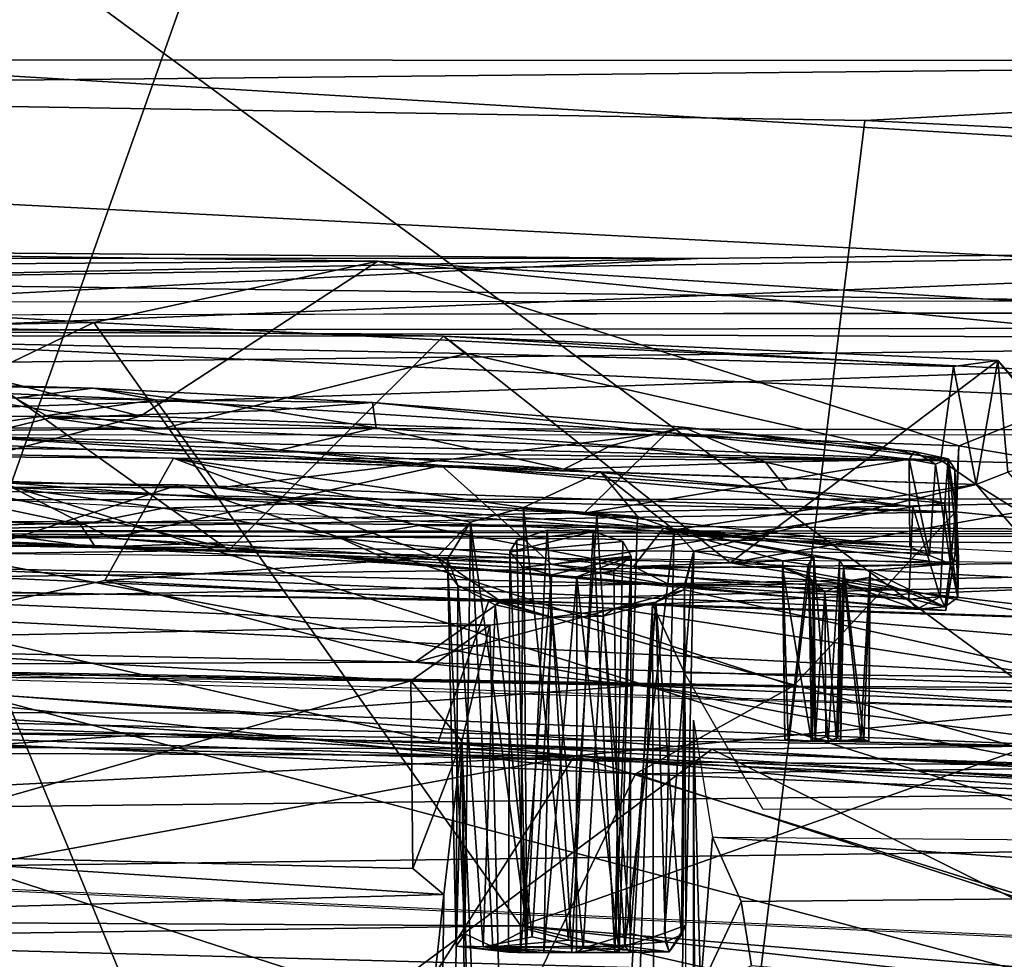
# Model space of a CAD drawing. Header units: millimetres. Extents: x -367 to 317, y -615 to 392.
# Tile 149 of 191: x 7 to 23, y 218 to 234. Entities that reach past the tile are written whole.
import ezdxf

# ---------------------------------------------------------------- set-up
doc = ezdxf.new("R2010")
doc.units = ezdxf.units.MM
doc.layers.add('Fbx_Root', color=7, linetype='Continuous', true_color=0x000000)
doc.styles.add('Default', font='arial.ttf')
doc.dimstyles.new('Default', dxfattribs={"dimscale": 10, "dimtxt": 2.5, "dimasz": 3, "dimexe": 1, "dimexo": 0.5, "dimgap": 0.8, "dimtad": 1, "dimtoh": 1, "dimzin": 1, "dimdsep": 46, "dimtxsty": 'Default', "dimcen": 2.5, "dimadec": 1, "dimazin": 1, "dimtfac": 1, "dimtdec": 4, "dimtix": 1, "dimtofl": 0, "dimtmove": 1, "dimatfit": 3, "dimfxl": 1, "dimtolj": 1, "dimtzin": 1, "dimarcsym": 0})

# ---------------------------------------------------------------- blocks, each defined once
blk = doc.blocks.new('*D1')
at = {"layer": 'Defpoints', "color": 0}
for p in [(-317.816, 295.28), (317.184, 295.28), (-317.816, -604.775)]:
    blk.add_point(p, dxfattribs=at)
at = {"layer": 'Fbx_Root', "color": 0, "lineweight": -2}
for p, q in [((-317.816, 290.28), (-317.816, -614.775)), ((317.184, 290.28), (317.184, -614.775)), ((287.184, -604.775), (-287.816, -604.775))]:
    blk.add_line(p, q, dxfattribs=at)
at = {"layer": 'Fbx_Root', "color": 0}
for points in [[(-287.816, -599.775), (-287.816, -609.775), (-317.816, -604.775)], [(287.184, -609.775), (287.184, -599.775), (317.184, -604.775)]]:
    blk.add_solid(points, dxfattribs=at)
at = {"layer": 'Fbx_Root', "color": 0, "insert": (-0.316, -584.012), "char_height": 25, "attachment_point": 5, "style": 'Default'}
blk.add_mtext('\\A1;635.00', dxfattribs=at)

msp = doc.modelspace()

# ---------------------------------------------------------------- linework, layer by layer
at = {"layer": 'Fbx_Root'}
for points in [[(-54.065, 242.658, 884.729), (1.967, 233.235, 852.506), (28, 255.966, 918.33)], [(67.144, 229.318, 849.662), (80.17, 251.459, 916.816), (28, 255.966, 918.33), (1.967, 233.235, 852.506)], [(-1.109, 240.83, 437.581), (45.13, 239.377, 438.614), (27.326, 219.937, 437.465)], [(-0.36, 219.565, 437.16), (-1.109, 240.83, 437.581), (27.326, 219.937, 437.465)], [(-13.533, 232.792, 472.938), (10.082, 236.2, 462.382), (-24.292, 238.936, 451.459)], [(6.403, 225.821, 492.173), (10.082, 236.2, 462.382), (-13.533, 232.792, 472.938)], [(40.475, 231.593, 473.043), (10.082, 236.2, 462.382), (6.403, 225.821, 492.173), (39.112, 224.141, 493.351)], [(10.082, 236.2, 462.382), (40.475, 231.593, 473.043), (41.505, 236.197, 457.803)], [(37.779, 229.18, 341.435), (39.725, 233.225, 330.251), (-40.675, 233.246, 330.179)], [(-39.809, 229.135, 341.526), (37.779, 229.18, 341.435), (-40.675, 233.246, 330.179)], [(-40.675, 233.246, 330.179), (39.725, 233.225, 330.251), (-10.41, 232.725, 328.07)], [(-37.974, 201.398, 750.655), (14.829, 202.138, 751.405), (1.967, 233.235, 852.506), (-66.128, 220.325, 821.241)], [(-10.41, 232.725, 328.07), (39.725, 233.225, 330.251), (20.896, 232.214, 328.08)], [(1.967, 233.235, 852.506), (14.829, 202.138, 751.405), (67.235, 200.543, 754.98), (67.144, 229.318, 849.662)], [(39.725, 233.225, 330.251), (63.426, 230.143, 329.797), (20.896, 232.214, 328.08)], [(20.896, 232.214, 328.08), (18.739, 214.637, 317.452), (-13.798, 220.224, 320.33), (-10.41, 232.725, 328.07)], [(80.106, 206.025, 316.14), (18.739, 214.637, 317.452), (20.896, 232.214, 328.08), (63.426, 230.143, 329.797)], [(39.511, 226.91, 340.391), (-40.355, 226.915, 340.351), (39.349, 230.114, 331.502)], [(39.349, 230.114, 331.502), (-40.355, 226.915, 340.351), (18.07, 229.889, 332.15)], [(39.349, 230.114, 331.502), (-0.317, 229.504, 330.007), (38.579, 229.004, 329.779)], [(18.07, 229.889, 332.15), (-0.317, 229.504, 330.007), (39.349, 230.114, 331.502)], [(-19.949, 229.895, 332.137), (0.057, 230.029, 330.924), (18.07, 229.889, 332.15)], [(8.679, 227.231, 583.83), (-2.352, 230.038, 571.481), (-12.675, 227.185, 583.819)], [(-7.888, 229.701, 570.375), (-2.352, 230.038, 571.481), (12.681, 229.842, 571.055)], [(12.681, 229.842, 571.055), (-2.352, 230.038, 571.481), (8.679, 227.231, 583.83)], [(-0.317, 229.504, 330.007), (18.07, 229.889, 332.15), (0.057, 230.029, 330.924)], [(18.07, 229.889, 332.15), (-40.355, 226.915, 340.351), (-19.949, 229.895, 332.137)], [(7.896, 228.808, 569.698), (-7.888, 229.701, 570.375), (12.681, 229.842, 571.055)], [(39.423, 227.223, 570.567), (7.896, 228.808, 569.698), (12.681, 229.842, 571.055)], [(22.476, 226.732, 583.85), (12.681, 229.842, 571.055), (8.679, 227.231, 583.83)], [(12.681, 229.842, 571.055), (22.476, 226.732, 583.85), (27.931, 228.897, 571.762)], [(27.931, 228.897, 571.762), (39.423, 227.223, 570.567), (12.681, 229.842, 571.055)], [(7.896, 228.808, 569.698), (-14.783, 228.394, 569.797), (-7.888, 229.701, 570.375)], [(38.579, 229.004, 329.779), (-0.317, 229.504, 330.007), (-18.76, 228.893, 329.584)], [(40.183, 228.981, 329.773), (-2.675, 228.93, 329.569), (39.336, 215.748, 323.103)], [(-2.675, 228.93, 329.569), (-1.037, 207.176, 318.715), (40.228, 204.705, 317.618), (39.336, 215.748, 323.103)], [(-14.783, 228.394, 569.797), (7.896, 228.808, 569.698), (-12.809, 218.797, 569.55)], [(15.094, 218.641, 569.614), (-12.809, 218.797, 569.55), (7.896, 228.808, 569.698)], [(7.896, 228.808, 569.698), (39.423, 227.223, 570.567), (15.094, 218.641, 569.614)], [(39.697, 227.86, 572.22), (27.931, 228.897, 571.762), (22.476, 226.732, 583.85), (38.369, 224.033, 589.742)], [(-7.661, 226.866, 483.933), (-0.729, 228.589, 483.865), (9.027, 227.016, 483.945)], [(-0.729, 228.589, 483.865), (4.901, 228.727, 484.18), (13.79, 228.58, 484.204)], [(-0.729, 228.589, 483.865), (13.79, 228.58, 484.204), (14.18, 228.287, 483.966)], [(14.18, 228.287, 483.966), (9.027, 227.016, 483.945), (-0.729, 228.589, 483.865)], [(37.835, 228.732, 342.739), (39.099, 228.499, 341.791), (-0.316, 228.675, 342.91)], [(37.835, 228.732, 342.739), (-0.316, 228.675, 342.91), (37.206, 226.981, 347.563)], [(-0.316, 228.675, 342.91), (39.099, 228.499, 341.791), (-0.316, 228.068, 341.609)], [(37.206, 226.981, 347.563), (-0.316, 228.675, 342.91), (-0.316, 227.047, 347.383)], [(0.341, 225.162, 493.398), (10.168, 224.973, 493.623), (4.901, 228.727, 484.18)], [(13.79, 228.58, 484.204), (4.901, 228.727, 484.18), (10.168, 224.973, 493.623)], [(-40.147, 225.796, 340.77), (39.099, 228.499, 341.791), (40.481, 225.842, 340.828)], [(-40.147, 225.796, 340.77), (-0.316, 228.068, 341.609), (39.099, 228.499, 341.791)], [(10.168, 224.973, 493.623), (18.622, 224.758, 493.637), (13.79, 228.58, 484.204)], [(13.79, 228.58, 484.204), (18.622, 224.758, 493.637), (23.133, 228.172, 484.556)], [(23.133, 228.172, 484.556), (22.388, 228.067, 484.124), (13.79, 228.58, 484.204)], [(14.18, 228.287, 483.966), (13.79, 228.58, 484.204), (22.388, 228.067, 484.124)], [(9.027, 227.016, 483.945), (14.18, 228.287, 483.966), (22.172, 226.488, 484.138)], [(22.388, 228.067, 484.124), (22.172, 226.488, 484.138), (14.18, 228.287, 483.966)], [(25.034, 225.891, 490.23), (23.133, 228.172, 484.556), (18.622, 224.758, 493.637)], [(22.388, 228.067, 484.124), (23.133, 228.172, 484.556), (22.768, 226.078, 484.383)], [(23.306, 226.286, 484.847), (22.768, 226.078, 484.383), (23.133, 228.172, 484.556)], [(24.475, 226.654, 487.675), (23.133, 228.172, 484.556), (25.034, 225.891, 490.23)], [(23.133, 228.172, 484.556), (24.475, 226.654, 487.675), (23.306, 226.286, 484.847)], [(22.768, 226.078, 484.383), (22.172, 226.488, 484.138), (22.388, 228.067, 484.124)], [(8.933, 227.506, 583.97), (-4.518, 227.685, 583.968), (2.406, 227.78, 584.011)], [(7.885, 227.705, 584.122), (2.406, 227.78, 584.011), (3.037, 227.836, 584.165)], [(7.885, 227.705, 584.122), (8.933, 227.506, 583.97), (2.406, 227.78, 584.011)], [(7.885, 227.705, 584.122), (3.037, 227.836, 584.165), (6.571, 227.535, 585.194)], [(0.65, 226.304, 583.919), (-4.518, 227.685, 583.968), (8.933, 227.506, 583.97)], [(10.826, 227.328, 585.209), (7.885, 227.705, 584.122), (6.571, 227.535, 585.194), (7.158, 227.204, 586.463)], [(12.59, 227.459, 584.113), (8.933, 227.506, 583.97), (7.885, 227.705, 584.122)], [(12.59, 227.459, 584.113), (7.885, 227.705, 584.122), (10.826, 227.328, 585.209)], [(10.004, 226.022, 583.92), (0.65, 226.304, 583.919), (8.933, 227.506, 583.97)], [(2.575, 227.305, 586.525), (5.835, 226.881, 587.732), (7.158, 227.204, 586.463), (6.571, 227.535, 585.194)], [(12.59, 227.459, 584.113), (17.559, 226.956, 583.972), (8.933, 227.506, 583.97)], [(10.004, 226.022, 583.92), (8.933, 227.506, 583.97), (17.559, 226.956, 583.972)], [(12.59, 227.459, 584.113), (10.826, 227.328, 585.209), (12.655, 227.033, 586.004)], [(17.829, 227.044, 584.178), (17.559, 226.956, 583.972), (12.59, 227.459, 584.113)], [(12.655, 227.033, 586.004), (16.618, 226.735, 585.937), (17.829, 227.044, 584.178), (12.59, 227.459, 584.113)], [(10.826, 227.328, 585.209), (7.158, 227.204, 586.463), (12.655, 227.033, 586.004)], [(4.836, 226.228, 583.907), (8.679, 227.231, 583.83), (-12.675, 227.185, 583.819)], [(22.476, 226.732, 583.85), (8.679, 227.231, 583.83), (4.836, 226.228, 583.907), (22.415, 224.923, 583.941)], [(5.835, 226.881, 587.732), (11.017, 226.659, 587.708), (7.158, 227.204, 586.463)], [(12.655, 227.033, 586.004), (7.158, 227.204, 586.463), (11.017, 226.659, 587.708)], [(35.7, 216.939, 570.277), (15.094, 218.641, 569.614), (39.423, 227.223, 570.567)], [(22.172, 226.488, 484.138), (-7.661, 226.866, 483.933), (9.027, 227.016, 483.945)], [(38.408, 226.066, 348.809), (37.206, 226.981, 347.563), (-0.316, 227.047, 347.383)], [(3.115, 225.333, 349.162), (38.408, 226.066, 348.809), (-0.316, 227.047, 347.383)], [(16.163, 225.598, 583.919), (10.004, 226.022, 583.92), (17.559, 226.956, 583.972)], [(11.017, 226.659, 587.708), (15.821, 226.337, 587.698), (12.655, 227.033, 586.004)], [(16.618, 226.735, 585.937), (12.655, 227.033, 586.004), (15.821, 226.337, 587.698)], [(16.163, 225.598, 583.919), (17.559, 226.956, 583.972), (21.643, 226.505, 583.97)], [(17.829, 227.044, 584.178), (16.618, 226.735, 585.937), (19.217, 226.457, 586.058)], [(17.559, 226.956, 583.972), (17.829, 227.044, 584.178), (21.725, 226.634, 584.111)], [(21.725, 226.634, 584.111), (21.643, 226.505, 583.97), (17.559, 226.956, 583.972)], [(22.296, 226.511, 584.454), (21.725, 226.634, 584.111), (17.829, 227.044, 584.178)], [(17.829, 227.044, 584.178), (19.217, 226.457, 586.058), (22.296, 226.511, 584.454)], [(22.172, 226.488, 484.138), (9.239, 226.524, 484.159), (-7.661, 226.866, 483.933)], [(9.239, 226.524, 484.159), (0.077, 226.587, 484.191), (-7.661, 226.866, 483.933)], [(-1.2, 225.435, 587.864), (8.185, 225.174, 587.865), (5.012, 226.797, 587.812)], [(5.835, 226.881, 587.732), (5.012, 226.797, 587.812), (13.756, 226.397, 587.811)], [(8.185, 225.174, 587.865), (13.756, 226.397, 587.811), (5.012, 226.797, 587.812)], [(5.835, 226.881, 587.732), (13.756, 226.397, 587.811), (11.017, 226.659, 587.708)], [(11.017, 226.659, 587.708), (13.756, 226.397, 587.811), (15.821, 226.337, 587.698)], [(19.217, 226.457, 586.058), (16.618, 226.735, 585.937), (15.821, 226.337, 587.698)], [(21.725, 226.634, 584.111), (22.086, 226.423, 584.164), (21.643, 226.505, 583.97)], [(22.296, 226.511, 584.454), (22.086, 226.423, 584.164), (21.725, 226.634, 584.111)], [(22.476, 226.732, 583.85), (22.415, 224.923, 583.941), (22.422, 225.621, 587.938)], [(38.369, 224.033, 589.742), (22.476, 226.732, 583.85), (22.422, 225.621, 587.938)], [(8.079, 224.462, 489.52), (2.632, 223.301, 492.584), (0.077, 226.587, 484.191), (9.239, 226.524, 484.159)], [(9.239, 226.524, 484.159), (13.679, 224.853, 488.241), (8.079, 224.462, 489.52)], [(13.679, 224.853, 488.241), (9.239, 226.524, 484.159), (14.247, 225.447, 486.663)], [(14.247, 225.447, 486.663), (9.239, 226.524, 484.159), (15.139, 225.692, 485.981)], [(16.439, 226.292, 484.33), (15.139, 225.692, 485.981), (9.239, 226.524, 484.159)], [(22.768, 226.078, 484.383), (16.439, 226.292, 484.33), (9.239, 226.524, 484.159)], [(22.172, 226.488, 484.138), (22.768, 226.078, 484.383), (9.239, 226.524, 484.159)], [(19.217, 226.457, 586.058), (15.821, 226.337, 587.698), (19.592, 225.989, 587.709)], [(21.65, 225.026, 583.923), (16.163, 225.598, 583.919), (21.643, 226.505, 583.97)], [(22.24, 225.766, 587.468), (22.296, 226.511, 584.454), (19.217, 226.457, 586.058)], [(19.217, 226.457, 586.058), (19.592, 225.989, 587.709), (22.24, 225.766, 587.468)], [(21.65, 225.026, 583.923), (21.643, 226.505, 583.97), (21.985, 224.882, 584.029)], [(22.086, 226.423, 584.164), (21.985, 224.882, 584.029), (21.643, 226.505, 583.97)], [(22.296, 226.511, 584.454), (22.336, 224.744, 584.381), (22.086, 226.423, 584.164)], [(22.24, 225.766, 587.468), (22.415, 225.771, 587.012), (22.296, 226.511, 584.454)], [(22.47, 224.833, 584.859), (22.296, 226.511, 584.454), (22.409, 226.339, 584.773)], [(22.336, 224.744, 584.381), (22.296, 226.511, 584.454), (22.47, 224.833, 584.859)], [(22.296, 226.511, 584.454), (22.415, 225.771, 587.012), (22.409, 226.339, 584.773)], [(-0.109, 223.021, 599.612), (9.33, 226.076, 588.469), (-7.784, 226.264, 588.002)], [(-7.784, 226.264, 588.002), (9.33, 226.076, 588.469), (22.422, 225.621, 587.938)], [(-7.784, 226.264, 588.002), (22.422, 225.621, 587.938), (-5.871, 225.138, 587.867)], [(6.41, 226.033, 583.997), (0.65, 226.304, 583.919), (10.004, 226.022, 583.92)], [(8.185, 225.174, 587.865), (15.618, 224.729, 587.865), (13.756, 226.397, 587.811)], [(19.592, 225.989, 587.709), (13.756, 226.397, 587.811), (21.703, 225.701, 587.809)], [(15.821, 226.337, 587.698), (13.756, 226.397, 587.811), (19.592, 225.989, 587.709)], [(13.756, 226.397, 587.811), (15.618, 224.729, 587.865), (21.703, 225.701, 587.809)], [(15.139, 225.692, 485.981), (16.439, 226.292, 484.33), (17.062, 225.54, 486.187)], [(17.062, 225.54, 486.187), (16.439, 226.292, 484.33), (17.678, 225.316, 486.783)], [(22.768, 226.078, 484.383), (17.678, 225.316, 486.783), (16.439, 226.292, 484.33)], [(21.985, 224.882, 584.029), (22.086, 226.423, 584.164), (22.336, 224.744, 584.381)], [(22.47, 224.833, 584.859), (22.409, 226.339, 584.773), (22.415, 225.771, 587.012), (22.462, 224.176, 587.112)], [(22.768, 226.078, 484.383), (23.306, 226.286, 484.847), (24.331, 225.101, 487.492)], [(-5.871, 225.138, 587.867), (10.143, 225.01, 587.538), (4.836, 226.228, 583.907)], [(4.836, 226.228, 583.907), (10.143, 225.01, 587.538), (22.415, 224.923, 583.941)], [(19.692, 222.687, 599.1), (9.33, 226.076, 588.469), (-0.109, 223.021, 599.612)], [(38.408, 226.066, 348.809), (3.115, 225.333, 349.162), (26.726, 220.877, 350.819)], [(5.721, 225.81, 585.104), (6.41, 226.033, 583.997), (9.066, 225.681, 585.075), (7.67, 225.401, 586.42)], [(11.834, 225.772, 584), (9.066, 225.681, 585.075), (6.41, 226.033, 583.997)], [(6.41, 226.033, 583.997), (10.004, 226.022, 583.92), (11.834, 225.772, 584)], [(9.33, 226.076, 588.469), (19.692, 222.687, 599.1), (22.422, 225.621, 587.938)], [(11.834, 225.772, 584), (10.004, 226.022, 583.92), (16.163, 225.598, 583.919)], [(17.678, 225.316, 486.783), (22.768, 226.078, 484.383), (18.012, 224.956, 487.691)], [(24.822, 223.7, 490.292), (18.012, 224.956, 487.691), (22.768, 226.078, 484.383)], [(21.703, 225.701, 587.809), (22.24, 225.766, 587.468), (19.592, 225.989, 587.709)], [(24.331, 225.101, 487.492), (24.822, 223.7, 490.292), (22.768, 226.078, 484.383)], [(-40.147, 225.796, 340.77), (40.113, 225.21, 339.93), (-40.764, 225.204, 340.147)], [(40.481, 225.842, 340.828), (40.113, 225.21, 339.93), (-40.147, 225.796, 340.77)], [(5.721, 225.81, 585.104), (7.67, 225.401, 586.42), (4.192, 225.522, 586.387)], [(9.066, 225.681, 585.075), (11.834, 225.772, 584), (13.372, 225.388, 585.23), (12.062, 225.169, 586.434)], [(17.497, 225.343, 584.003), (13.372, 225.388, 585.23), (11.834, 225.772, 584)], [(11.834, 225.772, 584), (16.163, 225.598, 583.919), (17.497, 225.343, 584.003)], [(25.807, 224.39, 493.869), (25.034, 225.891, 490.23), (18.622, 224.758, 493.637)], [(22.24, 225.766, 587.468), (22.462, 224.176, 587.112), (22.415, 225.771, 587.012)], [(22.422, 225.621, 587.938), (22.261, 223.957, 587.821), (-5.871, 225.138, 587.867)], [(12.062, 225.169, 586.434), (7.92, 225.024, 587.659), (7.67, 225.401, 586.42), (9.066, 225.681, 585.075)], [(15.139, 225.692, 485.981), (15.194, 218.582, 486.114), (14.247, 225.447, 486.663)], [(17.062, 225.54, 486.187), (16.373, 225.55, 485.905), (15.139, 225.692, 485.981)], [(15.895, 218.396, 485.985), (15.194, 218.582, 486.114), (15.139, 225.692, 485.981)], [(16.373, 225.55, 485.905), (15.895, 218.396, 485.985), (15.139, 225.692, 485.981)], [(21.633, 224.148, 587.864), (21.703, 225.701, 587.809), (15.618, 224.729, 587.865)], [(19.692, 222.687, 599.1), (37.341, 221.465, 598.894), (38.369, 224.033, 589.742), (22.422, 225.621, 587.938)], [(22.166, 224.184, 587.646), (21.703, 225.701, 587.809), (21.633, 224.148, 587.864)], [(21.703, 225.701, 587.809), (22.166, 224.184, 587.646), (22.24, 225.766, 587.468)], [(22.462, 224.176, 587.112), (22.24, 225.766, 587.468), (22.166, 224.184, 587.646)], [(22.261, 223.957, 587.821), (22.422, 225.621, 587.938), (22.415, 224.923, 583.941)], [(4.177, 225.203, 587.808), (8.185, 225.174, 587.865), (-1.2, 225.435, 587.864)], [(2.382, 225.167, 587.66), (4.192, 225.522, 586.387), (7.92, 225.024, 587.659)], [(7.67, 225.401, 586.42), (7.92, 225.024, 587.659), (4.192, 225.522, 586.387)], [(13.857, 224.819, 487.801), (13.679, 224.853, 488.241), (14.247, 225.447, 486.663)], [(14.247, 225.447, 486.663), (14.149, 218.504, 487.126), (13.857, 224.819, 487.801)], [(14.624, 218.284, 486.498), (14.149, 218.504, 487.126), (14.247, 225.447, 486.663)], [(15.194, 218.582, 486.114), (14.624, 218.284, 486.498), (14.247, 225.447, 486.663)], [(16.848, 218.296, 486.189), (15.895, 218.396, 485.985), (16.373, 225.55, 485.905)], [(17.497, 225.343, 584.003), (16.163, 225.598, 583.919), (21.65, 225.026, 583.923)], [(17.062, 225.54, 486.187), (16.848, 218.296, 486.189), (16.373, 225.55, 485.905)], [(17.062, 225.54, 486.187), (17.678, 225.316, 486.783), (16.848, 218.296, 486.189)], [(-0.316, 225.306, 329.979), (-40.764, 225.204, 340.147), (40.113, 225.21, 339.93)], [(-37.508, 220.171, 351.033), (26.726, 220.877, 350.819), (3.115, 225.333, 349.162)], [(-0.316, 225.306, 329.979), (39.842, 224.957, 329.139), (-2.158, 224.423, 328.915)], [(40.746, 225.282, 329.853), (39.842, 224.957, 329.139), (-0.316, 225.306, 329.979)], [(40.113, 225.21, 339.93), (40.746, 225.282, 329.853), (-0.316, 225.306, 329.979)], [(13.372, 225.388, 585.23), (16.991, 224.699, 586.769), (12.062, 225.169, 586.434)], [(17.497, 225.343, 584.003), (16.991, 224.699, 586.769), (13.372, 225.388, 585.23)], [(16.813, 225.116, 487.369), (14.907, 224.942, 487.938), (16.315, 225.288, 486.961)], [(15.028, 225.143, 487.42), (16.315, 225.288, 486.961), (14.907, 224.942, 487.938)], [(15.535, 225.312, 486.955), (15.028, 225.143, 487.42), (15.185, 218.187, 487.179)], [(16.315, 225.288, 486.961), (15.028, 225.143, 487.42), (15.535, 225.312, 486.955)], [(15.955, 218.192, 486.887), (15.535, 225.312, 486.955), (15.185, 218.187, 487.179)], [(16.315, 225.288, 486.961), (15.535, 225.312, 486.955), (15.955, 218.192, 486.887)], [(16.681, 218.189, 487.191), (16.315, 225.288, 486.961), (15.955, 218.192, 486.887)], [(16.315, 225.288, 486.961), (16.681, 218.189, 487.191), (16.813, 225.116, 487.369)], [(17.518, 218.514, 486.802), (16.848, 218.296, 486.189), (17.678, 225.316, 486.783)], [(17.497, 225.343, 584.003), (19.512, 224.792, 585.433), (16.991, 224.699, 586.769)], [(20.034, 224.858, 584.905), (17.497, 225.343, 584.003), (20.468, 224.809, 584.932)], [(22.336, 224.744, 584.381), (17.497, 225.343, 584.003), (21.985, 224.882, 584.029)], [(17.497, 225.343, 584.003), (20.034, 224.858, 584.905), (19.512, 224.792, 585.433)], [(17.497, 225.343, 584.003), (22.336, 224.744, 584.381), (20.468, 224.809, 584.932)], [(21.65, 225.026, 583.923), (21.985, 224.882, 584.029), (17.497, 225.343, 584.003)], [(17.678, 225.316, 486.783), (18.012, 224.956, 487.691), (17.518, 218.514, 486.802)], [(32.64, 224.686, 493.08), (-27.443, 225.197, 492.864), (0.068, 224.086, 493.969)], [(-5.871, 225.138, 587.867), (22.261, 223.957, 587.821), (10.143, 225.01, 587.538)], [(10.168, 224.973, 493.623), (0.341, 225.162, 493.398), (-0.77, 224.82, 493.859)], [(7.92, 225.024, 587.659), (4.177, 225.203, 587.808), (2.382, 225.167, 587.66)], [(11.463, 224.903, 587.787), (8.185, 225.174, 587.865), (4.177, 225.203, 587.808)], [(7.92, 225.024, 587.659), (11.463, 224.903, 587.787), (4.177, 225.203, 587.808)], [(7.92, 225.024, 587.659), (12.062, 225.169, 586.434), (12.999, 224.747, 587.663)], [(11.463, 224.903, 587.787), (15.618, 224.729, 587.865), (8.185, 225.174, 587.865)], [(17.606, 224.387, 587.714), (12.999, 224.747, 587.663), (12.062, 225.169, 586.434), (16.991, 224.699, 586.769)], [(15.028, 225.143, 487.42), (14.907, 224.942, 487.938), (15.185, 218.187, 487.179)], [(15.129, 224.684, 488.588), (14.907, 224.942, 487.938), (16.813, 225.116, 487.369), (16.951, 224.872, 487.978)], [(16.951, 224.872, 487.978), (16.813, 225.116, 487.369), (16.681, 218.189, 487.191)], [(17.312, 224.063, 328.818), (-2.158, 224.423, 328.915), (39.842, 224.957, 329.139)], [(10.168, 224.973, 493.623), (-0.77, 224.82, 493.859), (21.386, 224.306, 494.087)], [(12.999, 224.747, 587.663), (11.463, 224.903, 587.787), (7.92, 225.024, 587.659)], [(22.261, 223.957, 587.821), (22.415, 224.923, 583.941), (10.143, 225.01, 587.538)], [(10.168, 224.973, 493.623), (21.386, 224.306, 494.087), (18.622, 224.758, 493.637)], [(15.185, 218.187, 487.179), (14.907, 224.942, 487.938), (14.887, 218.194, 487.908)], [(14.907, 224.942, 487.938), (15.129, 224.684, 488.588), (15.088, 218.192, 488.499), (14.887, 218.194, 487.908)], [(33.964, 223.51, 328.623), (17.312, 224.063, 328.818), (39.842, 224.957, 329.139)], [(17.876, 218.649, 487.606), (17.518, 218.514, 486.802), (18.012, 224.956, 487.691)], [(18.012, 224.956, 487.691), (24.822, 223.7, 490.292), (25.305, 222.65, 492.881), (17.85, 224.305, 489.361)], [(18.012, 224.956, 487.691), (17.85, 224.305, 489.361), (17.854, 224.394, 488.65)], [(18.012, 224.956, 487.691), (17.854, 224.394, 488.65), (17.876, 218.649, 487.606)], [(-0.77, 224.82, 493.859), (2.354, 224.313, 494.022), (14.562, 224.136, 494.12)], [(-0.77, 224.82, 493.859), (14.562, 224.136, 494.12), (21.386, 224.306, 494.087)], [(14.759, 224.105, 490.079), (8.079, 224.462, 489.52), (13.679, 224.853, 488.241)], [(17.606, 224.387, 587.714), (15.618, 224.729, 587.865), (11.463, 224.903, 587.787)], [(17.606, 224.387, 587.714), (11.463, 224.903, 587.787), (12.999, 224.747, 587.663)], [(14.03, 224.376, 488.695), (14.759, 224.105, 490.079), (13.679, 224.853, 488.241)], [(13.857, 224.819, 487.801), (14.03, 224.376, 488.695), (13.679, 224.853, 488.241)], [(13.857, 224.819, 487.801), (14.149, 218.504, 487.126), (14.004, 218.296, 488.162)], [(14.03, 224.376, 488.695), (13.857, 224.819, 487.801), (14.004, 218.296, 488.162)], [(15.129, 224.684, 488.588), (16.951, 224.872, 487.978), (15.613, 224.554, 488.887)], [(15.613, 224.554, 488.887), (16.951, 224.872, 487.978), (16.037, 224.522, 488.944)], [(16.663, 224.622, 488.645), (16.037, 224.522, 488.944), (16.951, 224.872, 487.978)], [(16.749, 218.191, 488.61), (16.663, 224.622, 488.645), (16.951, 224.872, 487.978)], [(16.938, 218.192, 487.73), (16.951, 224.872, 487.978), (16.681, 218.189, 487.191)], [(16.749, 218.191, 488.61), (16.951, 224.872, 487.978), (16.938, 218.192, 487.73)], [(19.506, 224.68, 585.853), (16.991, 224.699, 586.769), (19.512, 224.792, 585.433)], [(19.544, 221.785, 585.777), (19.506, 224.68, 585.853), (19.512, 224.792, 585.433)], [(19.937, 224.726, 585.353), (19.512, 224.792, 585.433), (20.034, 224.858, 584.905)], [(19.603, 221.757, 585.469), (19.512, 224.792, 585.433), (19.937, 224.726, 585.353)], [(19.544, 221.785, 585.777), (19.512, 224.792, 585.433), (19.603, 221.757, 585.469)], [(19.937, 224.726, 585.353), (20.034, 224.858, 584.905), (20.011, 221.749, 585.399)], [(20.034, 224.858, 584.905), (20.063, 221.803, 585.026), (20.011, 221.749, 585.399)], [(20.273, 221.753, 584.926), (20.063, 221.803, 585.026), (20.034, 224.858, 584.905)], [(20.273, 221.753, 584.926), (20.034, 224.858, 584.905), (20.468, 224.809, 584.932)], [(20.439, 221.807, 585.062), (20.273, 221.753, 584.926), (20.468, 224.809, 584.932)], [(20.535, 224.692, 585.344), (20.439, 221.807, 585.062), (20.468, 224.809, 584.932)], [(20.468, 224.809, 584.932), (22.336, 224.744, 584.381), (20.535, 224.692, 585.344)], [(22.47, 224.833, 584.859), (22.462, 224.176, 587.112), (22.336, 224.744, 584.381)], [(0.068, 224.086, 493.969), (40.647, 222.027, 494.758), (32.64, 224.686, 493.08)], [(15.613, 224.554, 488.887), (15.088, 218.192, 488.499), (15.129, 224.684, 488.588)], [(15.618, 224.729, 587.865), (17.606, 224.387, 587.714), (21.633, 224.148, 587.864)], [(16.663, 224.622, 488.645), (16.749, 218.191, 488.61), (16.037, 224.522, 488.944)], [(16.991, 224.699, 586.769), (19.996, 224.464, 586.506), (20.552, 224.405, 586.526), (17.606, 224.387, 587.714)], [(19.996, 224.464, 586.506), (16.991, 224.699, 586.769), (19.506, 224.68, 585.853)], [(25.807, 224.39, 493.869), (18.622, 224.758, 493.637), (21.386, 224.306, 494.087)], [(19.506, 224.68, 585.853), (19.994, 221.751, 585.879), (19.956, 224.524, 585.943)], [(19.996, 224.464, 586.506), (19.506, 224.68, 585.853), (19.956, 224.524, 585.943)], [(19.994, 221.751, 585.879), (19.506, 224.68, 585.853), (19.544, 221.785, 585.777)], [(19.937, 224.726, 585.353), (20.011, 221.749, 585.399), (19.603, 221.757, 585.469)], [(20.491, 221.763, 585.397), (20.439, 221.807, 585.062), (20.535, 224.692, 585.344)], [(20.876, 221.773, 585.458), (20.491, 221.763, 585.397), (20.535, 224.692, 585.344)], [(22.336, 224.744, 584.381), (20.986, 224.627, 585.44), (20.535, 224.692, 585.344)], [(20.986, 224.627, 585.44), (20.876, 221.773, 585.458), (20.535, 224.692, 585.344)], [(20.958, 221.755, 585.672), (20.876, 221.773, 585.458), (20.986, 224.627, 585.44)], [(20.986, 224.627, 585.44), (20.973, 224.51, 585.856), (20.958, 221.755, 585.672)], [(20.986, 224.627, 585.44), (22.24, 224.018, 587.318), (20.973, 224.51, 585.856)], [(22.24, 224.018, 587.318), (20.986, 224.627, 585.44), (22.336, 224.744, 584.381)], [(22.336, 224.744, 584.381), (22.462, 224.176, 587.112), (22.24, 224.018, 587.318)], [(2.632, 223.301, 492.584), (8.079, 224.462, 489.52), (13.311, 223.087, 492.706)], [(8.079, 224.462, 489.52), (14.759, 224.105, 490.079), (13.311, 223.087, 492.706)], [(15.088, 218.192, 488.499), (15.613, 224.554, 488.887), (15.484, 218.192, 488.842)], [(16.037, 224.522, 488.944), (15.484, 218.192, 488.842), (15.613, 224.554, 488.887)], [(15.484, 218.192, 488.842), (16.037, 224.522, 488.944), (16.032, 218.191, 488.951)], [(16.032, 218.191, 488.951), (16.037, 224.522, 488.944), (16.749, 218.191, 488.61)], [(20.058, 221.767, 586.273), (20.013, 224.359, 586.303), (19.956, 224.524, 585.943)], [(19.994, 221.751, 585.879), (20.058, 221.767, 586.273), (19.956, 224.524, 585.943)], [(19.996, 224.464, 586.506), (19.956, 224.524, 585.943), (20.013, 224.359, 586.303)], [(20.013, 224.359, 586.303), (20.218, 224.27, 586.419), (19.996, 224.464, 586.506)], [(20.218, 224.27, 586.419), (20.552, 224.405, 586.526), (19.996, 224.464, 586.506)], [(20.476, 224.286, 586.315), (20.545, 224.445, 585.928), (20.552, 224.405, 586.526)], [(20.484, 221.752, 585.892), (20.545, 224.445, 585.928), (20.476, 224.286, 586.315)], [(20.484, 221.752, 585.892), (20.828, 221.796, 585.84), (20.545, 224.445, 585.928)], [(20.545, 224.445, 585.928), (20.973, 224.51, 585.856), (20.552, 224.405, 586.526)], [(20.828, 221.796, 585.84), (20.973, 224.51, 585.856), (20.545, 224.445, 585.928)], [(22.24, 224.018, 587.318), (20.552, 224.405, 586.526), (20.973, 224.51, 585.856)], [(20.828, 221.796, 585.84), (20.958, 221.755, 585.672), (20.973, 224.51, 585.856)], [(-2.158, 224.423, 328.915), (17.312, 224.063, 328.818), (14.572, 223.71, 328.751)], [(14.572, 223.71, 328.751), (1.238, 223.437, 328.599), (-2.158, 224.423, 328.915)], [(0.566, 221.983, 494.075), (13.697, 221.739, 494.171), (2.354, 224.313, 494.022)], [(14.562, 224.136, 494.12), (2.354, 224.313, 494.022), (13.697, 221.739, 494.171)], [(14.004, 218.296, 488.162), (14.456, 218.284, 489.184), (14.03, 224.376, 488.695)], [(14.03, 224.376, 488.695), (14.661, 224.051, 489.558), (14.759, 224.105, 490.079)], [(14.661, 224.051, 489.558), (14.03, 224.376, 488.695), (14.456, 218.284, 489.184)], [(21.386, 224.306, 494.087), (14.562, 224.136, 494.12), (25.977, 223.763, 494.326)], [(17.85, 224.305, 489.361), (25.305, 222.65, 492.881), (16.671, 223.991, 490.24)], [(17.369, 224.096, 489.406), (17.85, 224.305, 489.361), (16.671, 223.991, 490.24)], [(17.369, 224.096, 489.406), (17.854, 224.394, 488.65), (17.85, 224.305, 489.361)], [(17.854, 224.394, 488.65), (17.369, 224.096, 489.406), (17.804, 218.486, 488.451)], [(20.552, 224.405, 586.526), (21.768, 223.976, 587.693), (17.606, 224.387, 587.714)], [(21.768, 223.976, 587.693), (21.633, 224.148, 587.864), (17.606, 224.387, 587.714)], [(17.876, 218.649, 487.606), (17.854, 224.394, 488.65), (17.804, 218.486, 488.451)], [(20.218, 224.27, 586.419), (20.013, 224.359, 586.303), (20.058, 221.767, 586.273)], [(20.218, 224.27, 586.419), (20.476, 224.286, 586.315), (20.552, 224.405, 586.526)], [(20.476, 224.286, 586.315), (20.218, 224.27, 586.419), (20.417, 221.755, 586.288)], [(20.476, 224.286, 586.315), (20.417, 221.755, 586.288), (20.484, 221.752, 585.892)], [(20.552, 224.405, 586.526), (22.24, 224.018, 587.318), (21.768, 223.976, 587.693)], [(25.977, 223.763, 494.326), (25.807, 224.39, 493.869), (21.386, 224.306, 494.087)], [(13.697, 221.739, 494.171), (24.672, 221.312, 494.379), (14.562, 224.136, 494.12)], [(25.977, 223.763, 494.326), (14.562, 224.136, 494.12), (24.672, 221.312, 494.379)], [(20.058, 221.767, 586.273), (20.233, 221.826, 586.358), (20.218, 224.27, 586.419)], [(20.233, 221.826, 586.358), (20.417, 221.755, 586.288), (20.218, 224.27, 586.419)], [(21.768, 223.976, 587.693), (22.166, 224.184, 587.646), (21.633, 224.148, 587.864)], [(22.24, 224.018, 587.318), (22.166, 224.184, 587.646), (21.768, 223.976, 587.693)], [(22.24, 224.018, 587.318), (22.462, 224.176, 587.112), (22.166, 224.184, 587.646)], [(-0.132, 216.102, 494.146), (30.658, 215.996, 494.606), (0.068, 224.086, 493.969)], [(40.647, 222.027, 494.758), (0.068, 224.086, 493.969), (30.658, 215.996, 494.606)], [(16.671, 223.991, 490.24), (13.311, 223.087, 492.706), (14.759, 224.105, 490.079)], [(13.311, 223.087, 492.706), (16.671, 223.991, 490.24), (25.305, 222.65, 492.881)], [(14.456, 218.284, 489.184), (15.287, 218.457, 489.75), (14.661, 224.051, 489.558)], [(15.42, 190.418, 316.56), (14.572, 223.71, 328.751), (17.312, 224.063, 328.818)], [(14.661, 224.051, 489.558), (15.626, 223.836, 489.937), (14.759, 224.105, 490.079)], [(15.626, 223.836, 489.937), (14.661, 224.051, 489.558), (15.287, 218.457, 489.75)], [(14.759, 224.105, 490.079), (16.484, 223.859, 489.895), (16.671, 223.991, 490.24)], [(15.626, 223.836, 489.937), (16.484, 223.859, 489.895), (14.759, 224.105, 490.079)], [(15.241, 162.319, 306.35), (15.42, 190.418, 316.56), (17.312, 224.063, 328.818)], [(17.312, 224.063, 328.818), (17.464, 162.423, 306.412), (15.241, 162.319, 306.35)], [(16.484, 223.859, 489.895), (17.369, 224.096, 489.406), (16.671, 223.991, 490.24)], [(17.369, 224.096, 489.406), (16.484, 223.859, 489.895), (16.941, 218.512, 489.578)], [(16.941, 218.512, 489.578), (17.533, 218.373, 489.005), (17.369, 224.096, 489.406)], [(33.262, 222.702, 329.467), (17.853, 222.903, 329.141), (17.312, 224.063, 328.818)], [(17.312, 224.063, 328.818), (33.964, 223.51, 328.623), (33.262, 222.702, 329.467)], [(17.312, 224.063, 328.818), (17.853, 222.903, 329.141), (17.464, 162.423, 306.412)], [(17.533, 218.373, 489.005), (17.804, 218.486, 488.451), (17.369, 224.096, 489.406)], [(15.287, 218.457, 489.75), (16.143, 218.264, 489.832), (15.626, 223.836, 489.937)], [(16.484, 223.859, 489.895), (15.626, 223.836, 489.937), (16.143, 218.264, 489.832)], [(16.143, 218.264, 489.832), (16.941, 218.512, 489.578), (16.484, 223.859, 489.895)], [(13.241, 222.77, 329.446), (1.238, 223.437, 328.599), (14.572, 223.71, 328.751)], [(13.241, 222.77, 329.446), (14.572, 223.71, 328.751), (14.098, 221.755, 329.029)], [(14.572, 223.71, 328.751), (15.42, 190.418, 316.56), (14.098, 221.755, 329.029)], [(-1.087, 223.029, 492.841), (2.632, 223.301, 492.584), (13.311, 223.087, 492.706)], [(2.581, 222.858, 329.174), (1.238, 223.437, 328.599), (13.241, 222.77, 329.446)], [(-15.344, 221.634, 482.266), (-9.485, 223.138, 460.286), (15.999, 221.507, 482.917)], [(-9.485, 223.138, 460.286), (-2.891, 223.039, 447.366), (27.026, 222.543, 459.098), (15.999, 221.507, 482.917)], [(-1.226, 223.102, 447.264), (-16.966, 221.692, 445.647), (18.314, 221.616, 445.611)], [(37.387, 221.944, 447.957), (27.026, 222.543, 459.098), (-2.891, 223.039, 447.366)], [(-1.087, 223.029, 492.841), (10.777, 222.224, 492.969), (-2.34, 222.245, 492.934)], [(-1.645, 222.056, 600.445), (17.025, 221.205, 600.34), (-0.109, 223.021, 599.612)], [(18.314, 221.616, 445.611), (39.729, 221.816, 448.048), (-1.226, 223.102, 447.264)], [(17.066, 222.694, 493.002), (-1.087, 223.029, 492.841), (13.311, 223.087, 492.706)], [(10.777, 222.224, 492.969), (-1.087, 223.029, 492.841), (17.066, 222.694, 493.002)], [(19.692, 222.687, 599.1), (-0.109, 223.021, 599.612), (17.025, 221.205, 600.34)], [(17.066, 222.694, 493.002), (13.311, 223.087, 492.706), (25.305, 222.65, 492.881)], [(2.581, 222.858, 329.174), (13.241, 222.77, 329.446), (3.093, 219.86, 337.422)], [(17.853, 222.903, 329.141), (18.082, 162.578, 307.48), (17.464, 162.423, 306.412)], [(33.262, 222.702, 329.467), (32.562, 220.628, 335.273), (19.181, 220.6, 335.409), (17.853, 222.903, 329.141)], [(13.271, 219.606, 338.131), (3.093, 219.86, 337.422), (13.241, 222.77, 329.446)], [(25.08, 221.648, 493.238), (10.777, 222.224, 492.969), (17.066, 222.694, 493.002)], [(13.241, 222.77, 329.446), (14.098, 221.755, 329.029), (13.271, 219.606, 338.131)], [(37.341, 221.465, 598.894), (19.692, 222.687, 599.1), (17.025, 221.205, 600.34)], [(25.08, 221.648, 493.238), (17.066, 222.694, 493.002), (25.396, 222.318, 493.182)], [(25.305, 222.65, 492.881), (25.396, 222.318, 493.182), (17.066, 222.694, 493.002)], [(27.026, 222.543, 459.098), (48.032, 220.104, 475.684), (15.999, 221.507, 482.917)], [(-2.34, 222.245, 492.934), (8.916, 221.879, 493.231), (-8.085, 221.933, 493.182)], [(-2.34, 222.245, 492.934), (10.777, 222.224, 492.969), (25.08, 221.648, 493.238)], [(8.916, 221.879, 493.231), (-2.34, 222.245, 492.934), (25.08, 221.648, 493.238)], [(-6.451, 216.875, 600.554), (14.868, 216.726, 600.449), (-1.645, 222.056, 600.445)], [(17.025, 221.205, 600.34), (-1.645, 222.056, 600.445), (14.868, 216.726, 600.449)], [(17.014, 221.402, 493.949), (13.697, 221.739, 494.171), (0.566, 221.983, 494.075)], [(17.014, 221.402, 493.949), (0.566, 221.983, 494.075), (5.96, 221.674, 493.838)], [(18.003, 222.106, 329.181), (18.04, 213.314, 327.762), (17.986, 163.574, 307.864)], [(18.04, 213.314, 327.762), (18.003, 222.106, 329.181), (18.12, 217.597, 332.039)], [(18.324, 220.136, 335.912), (18.12, 217.597, 332.039), (18.003, 222.106, 329.181)], [(8.916, 221.879, 493.231), (5.96, 221.674, 493.838), (-8.085, 221.933, 493.182)], [(5.96, 221.674, 493.838), (8.916, 221.879, 493.231), (17.014, 221.402, 493.949)], [(24.613, 221.35, 493.435), (17.014, 221.402, 493.949), (8.916, 221.879, 493.231)], [(8.916, 221.879, 493.231), (25.08, 221.648, 493.238), (24.613, 221.35, 493.435)], [(18.314, 221.616, 445.611), (57.783, 219.356, 447.084), (39.729, 221.816, 448.048)], [(19.994, 221.751, 585.879), (19.544, 221.785, 585.777), (19.603, 221.757, 585.469)], [(20.011, 221.749, 585.399), (20.063, 221.803, 585.026), (20.273, 221.753, 584.926)], [(20.417, 221.755, 586.288), (20.233, 221.826, 586.358), (20.058, 221.767, 586.273)], [(20.273, 221.753, 584.926), (20.439, 221.807, 585.062), (20.491, 221.763, 585.397)], [(20.484, 221.752, 585.892), (20.958, 221.755, 585.672), (20.828, 221.796, 585.84)], [(-55.1, 217.854, 484.366), (-15.344, 221.634, 482.266), (15.999, 221.507, 482.917)], [(18.314, 221.616, 445.611), (-16.966, 221.692, 445.647), (-22.793, 212.136, 445.146), (6.718, 213.001, 445.059)], [(6.718, 213.001, 445.059), (38.096, 211.828, 445.648), (18.314, 221.616, 445.611)], [(13.271, 219.606, 338.131), (14.098, 221.755, 329.029), (13.793, 219.166, 340.359)], [(14.098, 221.755, 329.029), (14.67, 163.306, 307.576), (13.606, 203.397, 347.7)], [(14.098, 221.755, 329.029), (13.606, 203.397, 347.7), (13.793, 219.166, 340.359)], [(17.014, 221.402, 493.949), (24.866, 221.066, 494.157), (13.697, 221.739, 494.171)], [(13.697, 221.739, 494.171), (24.866, 221.066, 494.157), (24.672, 221.312, 494.379)], [(15.42, 190.418, 316.56), (15.241, 162.319, 306.35), (14.098, 221.755, 329.029)], [(15.241, 162.319, 306.35), (14.67, 163.306, 307.576), (14.098, 221.755, 329.029)], [(57.783, 219.356, 447.084), (18.314, 221.616, 445.611), (38.096, 211.828, 445.648)], [(19.603, 221.757, 585.469), (20.011, 221.749, 585.399), (19.994, 221.751, 585.879)], [(20.417, 221.755, 586.288), (20.058, 221.767, 586.273), (19.994, 221.751, 585.879), (20.484, 221.752, 585.892)], [(19.994, 221.751, 585.879), (20.011, 221.749, 585.399), (20.484, 221.752, 585.892)], [(20.011, 221.749, 585.399), (20.491, 221.763, 585.397), (20.958, 221.755, 585.672)], [(20.273, 221.753, 584.926), (20.491, 221.763, 585.397), (20.011, 221.749, 585.399)], [(20.958, 221.755, 585.672), (20.484, 221.752, 585.892), (20.011, 221.749, 585.399)], [(20.491, 221.763, 585.397), (20.876, 221.773, 585.458), (20.958, 221.755, 585.672)], [(15.999, 221.507, 482.917), (-47.207, 209.872, 484.88), (-55.1, 217.854, 484.366)], [(-47.207, 209.872, 484.88), (15.999, 221.507, 482.917), (9.55, 211.432, 484.108)], [(57.933, 208.401, 485.573), (9.55, 211.432, 484.108), (15.999, 221.507, 482.917)], [(15.999, 221.507, 482.917), (56.166, 218.897, 482.666), (74.968, 216.11, 485.528)], [(15.999, 221.507, 482.917), (74.968, 216.11, 485.528), (57.933, 208.401, 485.573)], [(56.166, 218.897, 482.666), (15.999, 221.507, 482.917), (48.032, 220.104, 475.684)], [(36.928, 220.418, 599.636), (37.341, 221.465, 598.894), (17.025, 221.205, 600.34)], [(24.866, 221.066, 494.157), (17.014, 221.402, 493.949), (24.613, 221.35, 493.435)], [(17.025, 221.205, 600.34), (14.868, 216.726, 600.449), (35.154, 215.317, 599.761)], [(36.928, 220.418, 599.636), (17.025, 221.205, 600.34), (35.154, 215.317, 599.761)], [(27.781, 216.397, 352.081), (26.726, 220.877, 350.819), (-37.508, 220.171, 351.033), (-37.306, 213.719, 352.706)], [(5.881, 202.177, 310.187), (-13.798, 220.224, 320.33), (18.739, 214.637, 317.452)], [(18.81, 219.049, 335.972), (18.12, 217.597, 332.039), (18.324, 220.136, 335.912)], [(32.562, 219.177, 336.074), (18.324, 220.136, 335.912), (33.222, 220.019, 335.837)], [(18.324, 220.136, 335.912), (32.562, 219.177, 336.074), (18.81, 219.049, 335.972)], [(67.816, 216.438, 439.177), (-0.36, 219.565, 437.16), (27.326, 219.937, 437.465)], [(13.793, 219.166, 340.359), (2.463, 218.859, 340.595), (3.093, 219.86, 337.422)], [(13.271, 219.606, 338.131), (13.793, 219.166, 340.359), (3.093, 219.86, 337.422)], [(50.659, 217.203, 438.698), (0.96, 212.694, 443.335), (0.556, 219.501, 437.315)], [(12.998, 211.833, 344.567), (2.414, 212.921, 343.912), (2.463, 218.859, 340.595), (13.793, 219.166, 340.359)], [(13.793, 219.166, 340.359), (13.606, 203.397, 347.7), (12.998, 211.833, 344.567)], [(32.508, 216.804, 332.05), (18.981, 217.965, 333.854), (18.81, 219.049, 335.972), (32.562, 219.177, 336.074)], [(18.12, 217.597, 332.039), (18.81, 219.049, 335.972), (18.981, 217.965, 333.854)], [(-12.809, 218.797, 569.55), (15.094, 218.641, 569.614), (-0.647, 218.415, 569.976)], [(18.365, 217.898, 570.17), (-0.647, 218.415, 569.976), (15.094, 218.641, 569.614)], [(15.094, 218.641, 569.614), (35.7, 216.939, 570.277), (35.971, 216.316, 570.688)], [(35.971, 216.316, 570.688), (18.365, 217.898, 570.17), (15.094, 218.641, 569.614)], [(17.518, 218.514, 486.802), (17.876, 218.649, 487.606), (17.594, 218.203, 487.616)], [(17.594, 218.203, 487.616), (17.876, 218.649, 487.606), (17.804, 218.486, 488.451)], [(14.149, 218.504, 487.126), (14.624, 218.284, 486.498), (14.004, 218.296, 488.162)], [(15.194, 218.582, 486.114), (15.895, 218.396, 485.985), (14.624, 218.284, 486.498)], [(17.533, 218.373, 489.005), (16.941, 218.512, 489.578), (16.143, 218.264, 489.832)], [(16.848, 218.296, 486.189), (17.518, 218.514, 486.802), (17.594, 218.203, 487.616)], [(17.804, 218.486, 488.451), (17.533, 218.373, 489.005), (17.594, 218.203, 487.616)], [(-0.647, 218.415, 569.976), (18.365, 217.898, 570.17), (12.77, 217.173, 581.513)], [(-0.647, 218.415, 569.976), (12.77, 217.173, 581.513), (1.594, 217.176, 584.605)], [(14.887, 218.194, 487.908), (15.088, 218.192, 488.499), (14.456, 218.284, 489.184), (14.004, 218.296, 488.162)], [(14.624, 218.284, 486.498), (15.185, 218.187, 487.179), (14.004, 218.296, 488.162)], [(14.887, 218.194, 487.908), (14.004, 218.296, 488.162), (15.185, 218.187, 487.179)], [(15.287, 218.457, 489.75), (14.456, 218.284, 489.184), (16.143, 218.264, 489.832)], [(16.848, 218.296, 486.189), (14.624, 218.284, 486.498), (15.895, 218.396, 485.985)], [(16.848, 218.296, 486.189), (15.955, 218.192, 486.887), (14.624, 218.284, 486.498)], [(15.955, 218.192, 486.887), (16.848, 218.296, 486.189), (16.681, 218.189, 487.191)], [(17.594, 218.203, 487.616), (17.533, 218.373, 489.005), (16.143, 218.264, 489.832)], [(16.681, 218.189, 487.191), (16.848, 218.296, 486.189), (16.938, 218.192, 487.73)], [(17.594, 218.203, 487.616), (16.938, 218.192, 487.73), (16.848, 218.296, 486.189)], [(14.456, 218.284, 489.184), (16.032, 218.191, 488.951), (16.143, 218.264, 489.832)], [(16.032, 218.191, 488.951), (14.456, 218.284, 489.184), (15.484, 218.192, 488.842)], [(15.484, 218.192, 488.842), (14.456, 218.284, 489.184), (15.088, 218.192, 488.499)], [(15.185, 218.187, 487.179), (14.624, 218.284, 486.498), (15.955, 218.192, 486.887)], [(16.749, 218.191, 488.61), (16.143, 218.264, 489.832), (16.032, 218.191, 488.951)], [(16.143, 218.264, 489.832), (16.749, 218.191, 488.61), (17.594, 218.203, 487.616)], [(16.938, 218.192, 487.73), (17.594, 218.203, 487.616), (16.749, 218.191, 488.61)]]:
    msp.add_3dface(points, dxfattribs=at)

# ---------------------------------------------------------------- dimensions: what is measured, and where the dimension line sits
dim = msp.add_linear_dim(base=(-317.816, -604.775), p1=(317.184, 295.28), p2=(-317.816, 295.28), angle=180, dimstyle='Default', override={"dimscale": 10, "dimtxt": 2.5, "dimasz": 3, "dimexe": 1, "dimexo": 0.5, "dimgap": 0.8, "dimtad": 1, "dimtih": 0, "dimtoh": 0, "dimdec": 2, "dimlfac": 1, "dimzin": 1, "dimtxsty": 'Default', "dimsah": 0, "dimcen": 2.5, "dimadec": 1, "dimazin": 1, "dimtix": 0, "dimtmove": 0, "dimtzin": 1}, dxfattribs=at)
dim.commit()
dim.dimension.update_dxf_attribs({"geometry": '*D1', "text_midpoint": (-0.316, -584.012)})

doc.saveas('drawing.dxf')
